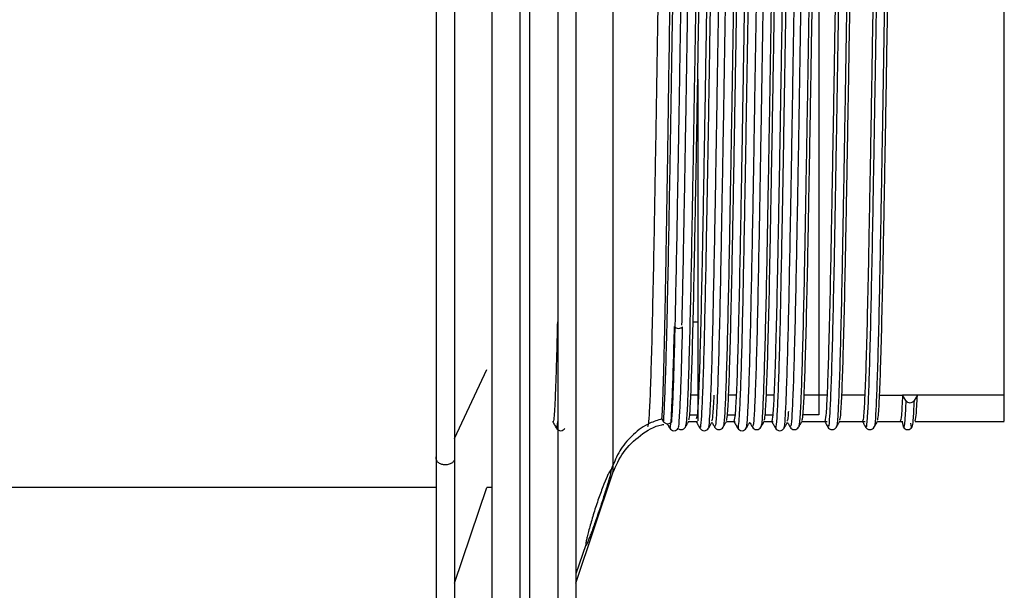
# Paper-space layout '_Inferior' of a CAD drawing. Header units: inches. Extents: x -0.4 to 3.7, y -6.4 to 5.4.
# Tile 4 of 6: x 1.6 to 3.7, y -1.6 to -0.4. Entities that reach past the tile are written whole.
import ezdxf

# ---------------------------------------------------------------- set-up
doc = ezdxf.new("R2010")
doc.units = ezdxf.units.IN
doc.header["$MEASUREMENT"] = 0

psp = doc.layouts.new('_Inferior')

# ---------------------------------------------------------------- linework, layer by layer
at = {"color": 7, "linetype": 'Continuous', "lineweight": 25}
for p, q in [((3.0473, -1.0764), (3.0568, -1.0764)), ((2.5496, -1.3198), (2.6168, -1.1759)), ((3.0568, -1.2296), (3.0425, -1.2296)), ((3.1372, -1.2296), (3.1213, -1.2296)), ((3.2159, -1.2296), (3.2, -1.2296)), ((3.3266, -1.2296), (3.2788, -1.2296)), ((3.4053, -1.2296), (3.3575, -1.2296)), ((3.4362, -1.2296), (3.4841, -1.2296)), ((3.491, -1.2406), (3.4841, -1.2295)), ((3.515, -1.2297), (3.4841, -1.2295)), ((3.6963, -1.2296), (3.4995, -1.2296)), ((3.515, -1.2297), (3.508, -1.2407)), ((3.0401, -1.2708), (3.056, -1.2708)), ((3.056, -1.2708), (3.0536, -1.279)), ((3.1189, -1.2708), (3.1347, -1.2708)), ((3.1347, -1.2708), (3.1324, -1.2841)), ((3.1976, -1.2708), (3.2135, -1.2708)), ((3.2135, -1.2708), (3.2111, -1.2841)), ((3.3097, -1.2708), (3.2763, -1.2708)), ((2.9815, -1.278), (2.9855, -1.2849)), ((3.0313, -1.293), (3.031, -1.2941)), ((3.0379, -1.2845), (3.0562, -1.2845)), ((3.1166, -1.2845), (3.1352, -1.2845)), ((3.1887, -1.2928), (3.1885, -1.293)), ((3.1953, -1.2845), (3.214, -1.2845)), ((3.2496, -1.2932), (3.2495, -1.2932)), ((3.2741, -1.2845), (3.3271, -1.2845)), ((3.3461, -1.2941), (3.346, -1.2939)), ((3.3528, -1.2845), (3.4059, -1.2845)), ((3.4316, -1.2845), (3.4846, -1.2845)), ((3.4829, -1.2845), (3.4841, -1.2865)), ((3.486, -1.2947), (3.4841, -1.2861)), ((3.5101, -1.2845), (3.6963, -1.2845)), ((3.0922, -1.2949), (3.0919, -1.2955)), ((2.8762, -1.3868), (2.8799, -1.3761)), ((2.8025, -1.6217), (2.8799, -1.3917)), ((2.512, -1.4222), (0.7685, -1.4222)), ((2.5496, -1.6217), (2.6168, -1.4222)), ((2.627, -1.4222), (2.6168, -1.4222)), ((2.8232, -1.5414), (2.8025, -1.6019))]:
    psp.add_line(p, q, dxfattribs=at)
for points, knots in [([(2.6861, -6.0992), (2.6861, -6.0543), (2.6861, -5.9617), (2.6861, -5.7869), (2.6861, -5.5756), (2.6861, -5.3395), (2.6861, -5.084), (2.6861, -4.8144), (2.6861, -4.5106), (2.6861, -4.1711), (2.6861, -3.8173), (2.6861, -3.4547), (2.6861, -3.0886), (2.6861, -2.6986), (2.6861, -2.2861), (2.6861, -1.8532), (2.6861, -1.4027), (2.6861, -0.9379), (2.6861, -0.4628), (2.6861, 0.0182), (2.6861, 0.5005), (2.6861, 0.9789), (2.6861, 1.4485), (2.6861, 1.9044), (2.6861, 2.3419), (2.6861, 2.7569), (2.6861, 3.1456), (2.6861, 3.5051), (2.6861, 3.8332), (2.6861, 4.1284), (2.6861, 4.3899), (2.6861, 4.6177), (2.6861, 4.8123), (2.6861, 4.9746), (2.6861, 5.1146), (2.6861, 5.2273), (2.6861, 5.3097), (2.6861, 5.3548), (2.6861, 5.3725), (2.6861, 5.3683), (2.6861, 5.3679)], [0, 0, 0, 0, 0.02304, 0.047562, 0.07365, 0.101381, 0.124799, 0.149341, 0.175031, 0.201877, 0.22988, 0.25409, 0.279076, 0.304812, 0.331261, 0.358379, 0.38611, 0.41439, 0.443143, 0.472287, 0.501731, 0.531378, 0.561129, 0.590879, 0.620526, 0.64997, 0.679114, 0.707867, 0.736147, 0.763878, 0.790996, 0.817445, 0.843181, 0.868167, 0.892377, 0.92038, 0.947226, 0.972916, 0.997458, 1, 1, 1, 1]), ([(2.7058, 5.3679), (2.7058, 5.3683), (2.7058, 5.3725), (2.7058, 5.3548), (2.7058, 5.3097), (2.7058, 5.2273), (2.7058, 5.1146), (2.7058, 4.9746), (2.7058, 4.8123), (2.7058, 4.6177), (2.7058, 4.3899), (2.7058, 4.1284), (2.7058, 3.8332), (2.7058, 3.5051), (2.7058, 3.1456), (2.7058, 2.7569), (2.7058, 2.3419), (2.7058, 1.9044), (2.7058, 1.4485), (2.7058, 0.9789), (2.7058, 0.5005), (2.7058, 0.0182), (2.7058, -0.4628), (2.7058, -0.9379), (2.7058, -1.4027), (2.7058, -1.8532), (2.7058, -2.2861), (2.7058, -2.6986), (2.7058, -3.0886), (2.7058, -3.4547), (2.7058, -3.8173), (2.7058, -4.1711), (2.7058, -4.5106), (2.7058, -4.8144), (2.7058, -5.084), (2.7058, -5.3395), (2.7058, -5.5756), (2.7058, -5.7869), (2.7058, -5.9617), (2.7058, -6.0543), (2.7058, -6.0992)], [0, 0, 0, 0, 0.002542, 0.027084, 0.052774, 0.07962, 0.107623, 0.131833, 0.156819, 0.182555, 0.209004, 0.236122, 0.263853, 0.292133, 0.320886, 0.35003, 0.379474, 0.409121, 0.438871, 0.468622, 0.498269, 0.527713, 0.556857, 0.58561, 0.61389, 0.641621, 0.668739, 0.695188, 0.720924, 0.74591, 0.77012, 0.798123, 0.824969, 0.850659, 0.875201, 0.898619, 0.92635, 0.952438, 0.97696, 1, 1, 1, 1]), ([(2.627, 5.3061), (2.627, 5.3078), (2.627, 5.3139), (2.627, 5.2965), (2.627, 5.2511), (2.627, 5.1697), (2.627, 5.0581), (2.627, 4.9195), (2.627, 4.7588), (2.627, 4.5662), (2.627, 4.3407), (2.627, 4.0818), (2.627, 3.7895), (2.627, 3.4647), (2.627, 3.1087), (2.627, 2.7239), (2.627, 2.3131), (2.627, 1.88), (2.627, 1.4287), (2.627, 0.9638), (2.627, 0.4901), (2.627, 0.0127), (2.627, -0.4636), (2.627, -0.9339), (2.627, -1.394), (2.627, -1.84), (2.627, -2.2686), (2.627, -2.677), (2.627, -3.0631), (2.627, -3.4255), (2.627, -3.7845), (2.627, -4.1348), (2.627, -4.4708), (2.627, -4.7716), (2.627, -5.0385), (2.627, -5.2914), (2.627, -5.5252), (2.627, -5.7344), (2.627, -5.9074), (2.627, -5.9991), (2.627, -6.0435)], [0, 0, 0, 0, 0.008855, 0.033243, 0.058769, 0.085446, 0.113271, 0.137329, 0.162157, 0.187729, 0.214011, 0.240957, 0.268513, 0.296614, 0.325185, 0.354144, 0.383402, 0.412862, 0.442423, 0.471985, 0.501445, 0.530702, 0.559662, 0.588233, 0.616334, 0.643889, 0.670836, 0.697118, 0.72269, 0.747518, 0.771575, 0.799401, 0.826077, 0.851604, 0.875991, 0.899261, 0.926817, 0.952739, 0.977106, 1, 1, 1, 1]), ([(2.7648, 5.3061), (2.7648, 5.3078), (2.7648, 5.3139), (2.7648, 5.2965), (2.7648, 5.2511), (2.7648, 5.1697), (2.7648, 5.0581), (2.7648, 4.9195), (2.7648, 4.7588), (2.7648, 4.5662), (2.7648, 4.3407), (2.7648, 4.0818), (2.7648, 3.7895), (2.7648, 3.4647), (2.7648, 3.1087), (2.7648, 2.7239), (2.7648, 2.3131), (2.7648, 1.88), (2.7648, 1.4287), (2.7648, 0.9638), (2.7648, 0.4901), (2.7648, 0.0127), (2.7648, -0.4636), (2.7648, -0.9339), (2.7648, -1.394), (2.7648, -1.84), (2.7648, -2.2686), (2.7648, -2.677), (2.7648, -3.0631), (2.7648, -3.4255), (2.7648, -3.7845), (2.7648, -4.1348), (2.7648, -4.4708), (2.7648, -4.7716), (2.7648, -5.0385), (2.7648, -5.2914), (2.7648, -5.5252), (2.7648, -5.7344), (2.7648, -5.9074), (2.7648, -5.9991), (2.7648, -6.0435)], [0, 0, 0, 0, 0.008855, 0.033243, 0.058769, 0.085446, 0.113271, 0.137329, 0.162157, 0.187729, 0.214011, 0.240957, 0.268513, 0.296614, 0.325185, 0.354144, 0.383402, 0.412862, 0.442423, 0.471985, 0.501445, 0.530702, 0.559662, 0.588233, 0.616334, 0.643889, 0.670836, 0.697118, 0.72269, 0.747518, 0.771575, 0.799401, 0.826077, 0.851604, 0.875991, 0.899261, 0.926817, 0.952739, 0.977106, 1, 1, 1, 1]), ([(2.8025, 0.6099), (2.8025, 0.6101), (2.8025, 0.6173), (2.8025, 0.5912), (2.8025, 0.5285), (2.8025, 0.4197), (2.8025, 0.2756), (2.8025, 0.0999), (2.8025, -0.1002), (2.8025, -0.3171), (2.8025, -0.5424), (2.8025, -0.7674), (2.8025, -0.9836), (2.8025, -1.1826), (2.8025, -1.3569), (2.8025, -1.4989), (2.8025, -1.607), (2.8025, -1.6439), (2.8025, -1.6624)], [0, 0, 0, 0, 0.001584, 0.068145, 0.134706, 0.201267, 0.267828, 0.334389, 0.40095, 0.467511, 0.534072, 0.600634, 0.667195, 0.733756, 0.800317, 0.866878, 0.933439, 1, 1, 1, 1]), ([(2.512, -1.3561), (2.512, -1.2007), (2.512, -1.0006), (2.512, -0.5621), (2.512, -0.3334), (2.512, 0.0851), (2.512, 0.2655), (2.512, 0.5228), (2.512, 0.594), (2.512, 0.5988)], [0, 0, 0, 0, 0.25, 0.25, 0.5, 0.5, 0.75, 0.75, 1, 1, 1, 1]), ([(2.5496, 0.6083), (2.5496, 0.609), (2.5496, 0.6161), (2.5496, 0.5878), (2.5496, 0.5211), (2.5496, 0.4093), (2.5496, 0.2624), (2.5496, 0.0844), (2.5496, -0.1173), (2.5496, -0.3352), (2.5496, -0.5607), (2.5496, -0.7855), (2.5496, -1.0001), (2.5496, -1.1992), (2.5496, -1.3092), (2.5496, -1.3643)], [0, 0, 0, 0, 0.008967, 0.091553, 0.174139, 0.256725, 0.339311, 0.421897, 0.504483, 0.58707, 0.669656, 0.752242, 0.834828, 0.917414, 1, 1, 1, 1]), ([(2.8799, 0.3161), (2.8799, 0.3161), (2.8799, 0.3161), (2.8799, 0.2915), (2.8799, 0.2358), (2.8799, 0.1403), (2.8799, 0.0041), (2.8799, -0.1705), (2.8799, -0.3722), (2.8799, -0.584), (2.8799, -0.7868), (2.8799, -0.9652), (2.8799, -1.1103), (2.8799, -1.2203), (2.8799, -1.2975), (2.8799, -1.349), (2.8799, -1.3675), (2.8799, -1.3761)], [0, 0, 0, 0, 0.020023, 0.078291, 0.143437, 0.215369, 0.293391, 0.376074, 0.461302, 0.54653, 0.629213, 0.707234, 0.779166, 0.844313, 0.902581, 0.954293, 1, 1, 1, 1]), ([(2.9917, 0.2216), (2.9915, 0.2224), (2.9906, 0.2276), (2.989, 0.2124), (2.9868, 0.1751), (2.9844, 0.1112), (2.982, 0.026), (2.9798, -0.0781), (2.9775, -0.1977), (2.9751, -0.3291), (2.9728, -0.4672), (2.9706, -0.6076), (2.9682, -0.7458), (2.9659, -0.8768), (2.9637, -0.9962), (2.9613, -1.1002), (2.959, -1.1854), (2.9567, -1.2478), (2.9545, -1.2874), (2.953, -1.2927), (2.9523, -1.2953)], [0, 0, 0, 0, 0.009604, 0.068172, 0.126203, 0.185082, 0.243948, 0.301966, 0.360558, 0.419551, 0.477944, 0.536102, 0.595051, 0.653812, 0.711786, 0.770519, 0.829479, 0.887677, 0.946026, 1, 1, 1, 1]), ([(3.0026, -1.2849), (3.0033, -1.2746), (3.0047, -1.2537), (3.0069, -1.1954), (3.0091, -1.1192), (3.0112, -1.0256), (3.0133, -0.9178), (3.0155, -0.7982), (3.0177, -0.6713), (3.0198, -0.5406), (3.0219, -0.4095), (3.0242, -0.282), (3.0263, -0.1624), (3.0284, -0.0537), (3.0306, 0.0411), (3.0328, 0.1186), (3.0348, 0.1771), (3.037, 0.2131), (3.0387, 0.2286), (3.0396, 0.2244), (3.0398, 0.2235)], [0, 0, 0, 0, 0.057509, 0.1157287, 0.1738, 0.2310549, 0.288902, 0.3471686, 0.4049913, 0.4622572, 0.5203447, 0.578556, 0.6360337, 0.6935745, 0.7518021, 0.8098564, 0.8671021, 0.924973, 0.9832389, 1, 1, 1, 1]), ([(3.0142, 0.2108), (3.0141, 0.2109), (3.0134, 0.2114), (3.0121, 0.1983), (3.0105, 0.1705), (3.009, 0.1303), (3.0077, 0.0856), (3.0063, 0.0327), (3.0048, -0.0356), (3.0032, -0.1131), (3.0019, -0.1909), (3.0008, -0.2597), (2.9997, -0.3276), (2.9984, -0.41), (2.997, -0.503), (2.9955, -0.6014), (2.9944, -0.6799), (2.9934, -0.7475), (2.9924, -0.8126), (2.9912, -0.8853), (2.9901, -0.9513), (2.9891, -1.0073), (2.9883, -1.0505), (2.9875, -1.0902), (2.9866, -1.1288), (2.9857, -1.1659), (2.9847, -1.2032), (2.9836, -1.2376), (2.9825, -1.2632), (2.9818, -1.2739), (2.9815, -1.278)], [0, 0, 0, 0, 0.009943, 0.057505, 0.109334, 0.153845, 0.192023, 0.228716, 0.27367, 0.326452, 0.362613, 0.39707, 0.429893, 0.460896, 0.51295, 0.557676, 0.595318, 0.621514, 0.65282, 0.68918, 0.730402, 0.757368, 0.78419, 0.808476, 0.834073, 0.86486, 0.894292, 0.932285, 0.973973, 1, 1, 1, 1]), ([(2.9855, -1.2849), (2.9863, -1.2762), (2.987, -1.2633), (2.9886, -1.2294), (2.9893, -1.2083), (2.9909, -1.1589), (2.9917, -1.1306), (2.9928, -1.0839), (2.9932, -1.0677), (2.9939, -1.034), (2.9943, -1.0163), (2.9954, -0.9611), (2.9962, -0.9214), (2.9977, -0.8378), (2.9985, -0.7941), (2.9997, -0.7271), (3.0001, -0.7046), (3.0008, -0.6593), (3.0012, -0.6367), (3.0023, -0.5684), (3.003, -0.5219), (3.0046, -0.4289), (3.0054, -0.3825), (3.0069, -0.2924), (3.0077, -0.2486), (3.0088, -0.1863), (3.0092, -0.1662), (3.0099, -0.1268), (3.0103, -0.1075), (3.0114, -0.0513), (3.0122, -0.0159), (3.0138, 0.0485), (3.0145, 0.0776), (3.0157, 0.1155), (3.0161, 0.1272), (3.0168, 0.1487), (3.0172, 0.1584), (3.0183, 0.1849), (3.019, 0.1989), (3.0206, 0.2186), (3.0214, 0.2243), (3.0222, 0.2256)], [0, 0, 0, 0, 0.0625, 0.0625, 0.125, 0.125, 0.1875, 0.1875, 0.21875, 0.21875, 0.25, 0.25, 0.3125, 0.3125, 0.375, 0.375, 0.40625, 0.40625, 0.4375, 0.4375, 0.5, 0.5, 0.5625, 0.5625, 0.625, 0.625, 0.65625, 0.65625, 0.6875, 0.6875, 0.75, 0.75, 0.8125, 0.8125, 0.84375, 0.84375, 0.875, 0.875, 0.9375, 0.9375, 1, 1, 1, 1]), ([(3.0527, 0.2232), (3.0519, 0.2192), (3.0504, 0.2113), (3.0481, 0.1674), (3.0458, 0.1014), (3.0434, 0.0133), (3.0412, -0.093), (3.0389, -0.2144), (3.0365, -0.3469), (3.0343, -0.4856), (3.032, -0.6259), (3.0296, -0.7637), (3.0273, -0.8929), (3.0253, -1.0021), (3.0239, -1.059), (3.0233, -1.0835)], [0, 0, 0, 0, 0.078332, 0.156243, 0.235244, 0.314047, 0.391765, 0.470454, 0.549502, 0.627572, 0.705725, 0.784789, 0.863421, 0.941154, 1, 1, 1, 1]), ([(3.0704, 0.2207), (3.0702, 0.2218), (3.0692, 0.2265), (3.0674, 0.2089), (3.0652, 0.1679), (3.0628, 0.1011), (3.0605, 0.0132), (3.0583, -0.0933), (3.0559, -0.2147), (3.0536, -0.3472), (3.0513, -0.4859), (3.049, -0.6262), (3.0467, -0.7638), (3.0443, -0.8935), (3.0421, -1.0111), (3.0398, -1.1127), (3.0374, -1.1951), (3.0352, -1.2542), (3.0331, -1.2886), (3.0318, -1.2918), (3.0313, -1.293)], [0, 0, 0, 0, 0.017706, 0.076484, 0.134946, 0.194225, 0.253356, 0.311673, 0.370719, 0.430034, 0.488615, 0.547259, 0.606585, 0.665588, 0.723916, 0.783081, 0.842339, 0.90076, 0.959592, 1, 1, 1, 1]), ([(3.0425, -1.2296), (3.0433, -1.2087), (3.045, -1.1667), (3.0475, -1.0723), (3.0499, -0.9592), (3.0523, -0.8296), (3.0549, -0.6886), (3.0573, -0.5418), (3.0597, -0.3949), (3.0622, -0.2533), (3.0647, -0.1227), (3.0671, -0.008), (3.0696, 0.0864), (3.0721, 0.1576), (3.0745, 0.1988), (3.0762, 0.216), (3.077, 0.2112), (3.0771, 0.2111)], [0, 0, 0, 0, 0.07094, 0.142707, 0.213916, 0.284615, 0.356326, 0.427757, 0.498334, 0.569934, 0.641532, 0.712108, 0.783542, 0.855252, 0.925947, 0.997161, 1, 1, 1, 1]), ([(3.0926, 0.2096), (3.0919, 0.2069), (3.0903, 0.201), (3.088, 0.1571), (3.0856, 0.0875), (3.0831, -0.0069), (3.0806, -0.1214), (3.0782, -0.2519), (3.0757, -0.3933), (3.0732, -0.5403), (3.0708, -0.687), (3.0683, -0.8281), (3.0658, -0.9579), (3.0634, -1.0715), (3.0609, -1.1642), (3.0584, -1.2348), (3.0568, -1.2588), (3.056, -1.2708)], [0, 0, 0, 0, 0.059029, 0.126226, 0.192941, 0.260612, 0.328018, 0.394618, 0.462184, 0.529748, 0.596347, 0.663757, 0.731426, 0.798138, 0.86534, 0.933062, 1, 1, 1, 1]), ([(3.0616, -1.2961), (3.0621, -1.2968), (3.0633, -1.2983), (3.0652, -1.2753), (3.0673, -1.2308), (3.0695, -1.1648), (3.0717, -1.0808), (3.0738, -0.9808), (3.076, -0.8674), (3.0782, -0.7443), (3.0803, -0.6153), (3.0824, -0.484), (3.0846, -0.3538), (3.0868, -0.2293), (3.0888, -0.1141), (3.091, -0.011), (3.0932, 0.0768), (3.0954, 0.1463), (3.0974, 0.1949), (3.0994, 0.2218), (3.1005, 0.2227), (3.101, 0.223)], [0, 0, 0, 0, 0.036984, 0.091115, 0.145894, 0.201, 0.255616, 0.309821, 0.364804, 0.419833, 0.474118, 0.528628, 0.583719, 0.638576, 0.692704, 0.747503, 0.802606, 0.857197, 0.911419, 0.966414, 1, 1, 1, 1]), ([(3.0792, -1.2959), (3.0795, -1.2961), (3.0805, -1.297), (3.0822, -1.275), (3.0844, -1.231), (3.0866, -1.165), (3.0887, -1.081), (3.0908, -0.981), (3.093, -0.8677), (3.0952, -0.7445), (3.0973, -0.6156), (3.0994, -0.4843), (3.1016, -0.3541), (3.1038, -0.2296), (3.1059, -0.1143), (3.1081, -0.0112), (3.1103, 0.0766), (3.1124, 0.1461), (3.1145, 0.1951), (3.1166, 0.2235), (3.118, 0.2241), (3.1186, 0.2244)], [0, 0, 0, 0, 0.023336, 0.077453, 0.132217, 0.187307, 0.241909, 0.296099, 0.351067, 0.406081, 0.460351, 0.514846, 0.569922, 0.624764, 0.678878, 0.733662, 0.78875, 0.843326, 0.897533, 0.952513, 1, 1, 1, 1]), ([(3.1316, 0.2214), (3.1314, 0.2218), (3.1305, 0.2246), (3.1288, 0.2045), (3.1266, 0.1606), (3.1242, 0.0906), (3.1219, 0.0002), (3.1196, -0.1084), (3.1173, -0.2316), (3.1149, -0.3652), (3.1127, -0.5043), (3.1104, -0.6445), (3.108, -0.7814), (3.1057, -0.9097), (3.1035, -1.0254), (3.1011, -1.1247), (3.0988, -1.2042), (3.0966, -1.2605), (3.0943, -1.2934), (3.0929, -1.2944), (3.0922, -1.2949)], [0, 0, 0, 0, 0.01148, 0.069769, 0.128026, 0.187, 0.245693, 0.303674, 0.362471, 0.421402, 0.479515, 0.537965, 0.596963, 0.655507, 0.713554, 0.772446, 0.831298, 0.889306, 0.947922, 1, 1, 1, 1]), ([(3.1492, 0.2202), (3.1488, 0.2214), (3.1477, 0.2254), (3.1459, 0.2049), (3.1436, 0.1603), (3.1412, 0.0905), (3.1389, -0.0001), (3.1367, -0.1087), (3.1343, -0.2318), (3.132, -0.3654), (3.1297, -0.5045), (3.1275, -0.6448), (3.1251, -0.7817), (3.1228, -0.91), (3.1205, -1.0256), (3.1182, -1.1249), (3.1158, -1.2044), (3.1136, -1.2603), (3.1116, -1.2916), (3.1103, -1.2928), (3.1098, -1.2933)], [0, 0, 0, 0, 0.025524, 0.083785, 0.142014, 0.200961, 0.259627, 0.31758, 0.376349, 0.435253, 0.493338, 0.551761, 0.610731, 0.669247, 0.727267, 0.786131, 0.844955, 0.902936, 0.961524, 1, 1, 1, 1]), ([(3.1213, -1.2296), (3.1221, -1.2087), (3.1237, -1.1667), (3.1262, -1.0723), (3.1287, -0.9592), (3.1311, -0.8296), (3.1336, -0.6886), (3.1361, -0.5418), (3.1385, -0.3949), (3.141, -0.2533), (3.1435, -0.1227), (3.1458, -0.008), (3.1483, 0.0864), (3.1509, 0.1576), (3.1532, 0.1988), (3.1549, 0.216), (3.1558, 0.2112), (3.1558, 0.2111)], [0, 0, 0, 0, 0.07094, 0.142707, 0.213916, 0.284615, 0.356326, 0.427757, 0.498334, 0.569934, 0.641532, 0.712108, 0.783542, 0.855252, 0.925947, 0.997161, 1, 1, 1, 1]), ([(3.1714, 0.2097), (3.1706, 0.207), (3.1691, 0.2011), (3.1667, 0.1571), (3.1643, 0.0875), (3.1618, -0.0069), (3.1593, -0.1214), (3.1569, -0.2519), (3.1544, -0.3933), (3.1519, -0.5403), (3.1495, -0.687), (3.1471, -0.8281), (3.1445, -0.9579), (3.1421, -1.0715), (3.1397, -1.1642), (3.1372, -1.2348), (3.1355, -1.2588), (3.1347, -1.2708)], [0, 0, 0, 0, 0.059439, 0.126607, 0.193293, 0.260934, 0.328311, 0.394882, 0.462419, 0.529953, 0.596523, 0.663903, 0.731543, 0.798226, 0.865398, 0.933091, 1, 1, 1, 1]), ([(3.1404, -1.2976), (3.1404, -1.298), (3.1412, -1.3027), (3.1427, -1.2904), (3.1448, -1.2595), (3.147, -1.2048), (3.1492, -1.131), (3.1513, -1.0397), (3.1534, -0.9337), (3.1556, -0.8156), (3.1578, -0.6895), (3.1599, -0.5591), (3.1621, -0.4279), (3.1643, -0.2995), (3.1664, -0.1786), (3.1685, -0.0682), (3.1707, 0.0288), (3.1729, 0.1088), (3.175, 0.1702), (3.1771, 0.209), (3.1787, 0.2267), (3.1796, 0.2244), (3.1797, 0.224)], [0, 0, 0, 0, 0.005577, 0.060101, 0.11435, 0.169354, 0.224335, 0.278544, 0.333121, 0.38821, 0.442995, 0.49711, 0.551953, 0.60703, 0.661526, 0.715797, 0.770812, 0.825781, 0.879972, 0.934575, 0.989666, 1, 1, 1, 1]), ([(3.158, -1.2971), (3.1586, -1.2954), (3.1599, -1.2915), (3.1619, -1.2588), (3.1641, -1.2051), (3.1663, -1.1311), (3.1683, -1.0399), (3.1705, -0.934), (3.1727, -0.8158), (3.1749, -0.6898), (3.1769, -0.5594), (3.1791, -0.4282), (3.1813, -0.2998), (3.1834, -0.1789), (3.1855, -0.0684), (3.1877, 0.0286), (3.1899, 0.1087), (3.192, 0.17), (3.1942, 0.2093), (3.196, 0.2275), (3.197, 0.224), (3.1973, 0.2229)], [0, 0, 0, 0, 0.04613, 0.100369, 0.155364, 0.210335, 0.264535, 0.319102, 0.374181, 0.428957, 0.483062, 0.537895, 0.592963, 0.647449, 0.701711, 0.756716, 0.811675, 0.865857, 0.92045, 0.975532, 1, 1, 1, 1]), ([(3.2101, 0.2207), (3.2099, 0.221), (3.2089, 0.2226), (3.2073, 0.2), (3.205, 0.1526), (3.2026, 0.0797), (3.2003, -0.0134), (3.1981, -0.1241), (3.1957, -0.2489), (3.1934, -0.3835), (3.1911, -0.523), (3.1888, -0.663), (3.1865, -0.7991), (3.1842, -0.926), (3.1819, -1.0397), (3.1796, -1.1366), (3.1772, -1.2132), (3.175, -1.2661), (3.1729, -1.2951), (3.1715, -1.2942), (3.1709, -1.2938)], [0, 0, 0, 0, 0.014643, 0.073056, 0.131731, 0.190995, 0.249843, 0.308134, 0.367275, 0.426417, 0.484708, 0.543556, 0.60282, 0.661495, 0.719907, 0.779122, 0.838161, 0.896401, 0.955393, 1, 1, 1, 1]), ([(3.2279, 0.2202), (3.2275, 0.2213), (3.2262, 0.2241), (3.2243, 0.2004), (3.222, 0.1524), (3.2197, 0.0796), (3.2174, -0.0136), (3.2151, -0.1243), (3.2128, -0.2492), (3.2104, -0.3838), (3.2082, -0.5233), (3.2059, -0.6633), (3.2035, -0.7994), (3.2012, -0.9262), (3.199, -1.0399), (3.1966, -1.1367), (3.1943, -1.2134), (3.1921, -1.2658), (3.1902, -1.2929), (3.189, -1.2928), (3.1887, -1.2928)], [0, 0, 0, 0, 0.033546, 0.091976, 0.150668, 0.209951, 0.268816, 0.327124, 0.386284, 0.445443, 0.503751, 0.562617, 0.6219, 0.680592, 0.739022, 0.798254, 0.857311, 0.915569, 0.974579, 1, 1, 1, 1]), ([(3.2, -1.2296), (3.2008, -1.2087), (3.2024, -1.1667), (3.205, -1.0723), (3.2074, -0.9592), (3.2098, -0.8296), (3.2123, -0.6886), (3.2148, -0.5418), (3.2172, -0.3949), (3.2197, -0.2533), (3.2222, -0.1227), (3.2246, -0.008), (3.2271, 0.0864), (3.2296, 0.1576), (3.232, 0.1988), (3.2336, 0.216), (3.2345, 0.2112), (3.2345, 0.2111)], [0, 0, 0, 0, 0.07094, 0.142707, 0.213916, 0.284615, 0.356326, 0.427757, 0.498334, 0.569934, 0.641532, 0.712108, 0.783542, 0.855252, 0.925947, 0.997161, 1, 1, 1, 1]), ([(3.2495, 0.2059), (3.2489, 0.2037), (3.2476, 0.1981), (3.2454, 0.1568), (3.2431, 0.0876), (3.2405, -0.0069), (3.238, -0.1214), (3.2357, -0.2519), (3.2332, -0.3933), (3.2307, -0.5403), (3.2283, -0.687), (3.2258, -0.8281), (3.2233, -0.9579), (3.2209, -1.0715), (3.2184, -1.1642), (3.2159, -1.2348), (3.2143, -1.2588), (3.2135, -1.2708)], [0, 0, 0, 0, 0.042914, 0.111262, 0.17912, 0.247949, 0.31651, 0.384251, 0.452974, 0.521695, 0.589435, 0.657998, 0.726826, 0.794681, 0.863034, 0.931916, 1, 1, 1, 1]), ([(3.2191, -1.2958), (3.2195, -1.2968), (3.2206, -1.2995), (3.2223, -1.2798), (3.2245, -1.2386), (3.2267, -1.1754), (3.2289, -1.0938), (3.2309, -0.9959), (3.2331, -0.8844), (3.2353, -0.7623), (3.2374, -0.634), (3.2396, -0.5028), (3.2418, -0.3722), (3.2439, -0.2466), (3.246, -0.1299), (3.2482, -0.0248), (3.2504, 0.0653), (3.2525, 0.1377), (3.2546, 0.189), (3.2564, 0.2174), (3.2575, 0.2201), (3.2578, 0.221)], [0, 0, 0, 0, 0.0290294, 0.0841731, 0.1398162, 0.1959102, 0.251624, 0.3067357, 0.3626261, 0.4186832, 0.4740791, 0.5294143, 0.5854557, 0.6413779, 0.6965092, 0.7521765, 0.8082712, 0.863962, 0.9190827, 0.9749893, 1, 1, 1, 1]), ([(3.2367, -1.2964), (3.2369, -1.2967), (3.2378, -1.2986), (3.2394, -1.2794), (3.2415, -1.2389), (3.2437, -1.1755), (3.2459, -1.094), (3.248, -0.9962), (3.2502, -0.8846), (3.2524, -0.7625), (3.2545, -0.6342), (3.2566, -0.5031), (3.2588, -0.3725), (3.261, -0.2469), (3.2631, -0.1301), (3.2652, -0.0251), (3.2674, 0.0651), (3.2696, 0.1375), (3.2717, 0.189), (3.2735, 0.2183), (3.2747, 0.221), (3.2751, 0.222)], [0, 0, 0, 0, 0.014976, 0.070519, 0.126565, 0.183065, 0.239182, 0.294693, 0.350988, 0.407451, 0.463248, 0.518984, 0.575431, 0.631758, 0.687288, 0.743359, 0.799859, 0.855953, 0.911473, 0.967785, 1, 1, 1, 1]), ([(3.2891, 0.2202), (3.2887, 0.2205), (3.2875, 0.2213), (3.2857, 0.1952), (3.2834, 0.1442), (3.281, 0.0685), (3.2788, -0.0272), (3.2765, -0.14), (3.2742, -0.2664), (3.2718, -0.4019), (3.2696, -0.5417), (3.2673, -0.6815), (3.2649, -0.8166), (3.2626, -0.9419), (3.2604, -1.0536), (3.258, -1.148), (3.2557, -1.2217), (3.2534, -1.2713), (3.2514, -1.2965), (3.2501, -1.2941), (3.2496, -1.2932)], [0, 0, 0, 0, 0.0273752, 0.0853921, 0.143905, 0.2028721, 0.2612924, 0.3193746, 0.378275, 0.4370414, 0.4949921, 0.5536548, 0.6125986, 0.6708251, 0.729083, 0.7880323, 0.8466738, 0.9046301, 0.9634131, 1, 1, 1, 1]), ([(3.3066, 0.2207), (3.3061, 0.2213), (3.3048, 0.2227), (3.3028, 0.1955), (3.3005, 0.144), (3.2981, 0.0683), (3.2958, -0.0274), (3.2936, -0.1402), (3.2912, -0.2667), (3.2889, -0.4022), (3.2866, -0.542), (3.2843, -0.6818), (3.2819, -0.8169), (3.2797, -0.9422), (3.2774, -1.0538), (3.275, -1.1481), (3.2727, -1.222), (3.2705, -1.271), (3.2686, -1.2952), (3.2675, -1.2937), (3.2672, -1.2932)], [0, 0, 0, 0, 0.041122, 0.099157, 0.157689, 0.216675, 0.275113, 0.333214, 0.392133, 0.450918, 0.508887, 0.567568, 0.626531, 0.684776, 0.743052, 0.80202, 0.86068, 0.918655, 0.977457, 1, 1, 1, 1]), ([(3.2788, -1.2296), (3.2796, -1.2087), (3.2812, -1.1667), (3.2837, -1.0723), (3.2862, -0.9592), (3.2886, -0.8296), (3.2911, -0.6886), (3.2936, -0.5418), (3.2959, -0.3949), (3.2984, -0.2533), (3.301, -0.1227), (3.3033, -0.008), (3.3058, 0.0864), (3.3083, 0.1576), (3.3107, 0.1988), (3.3124, 0.216), (3.3132, 0.2112), (3.3133, 0.2111)], [0, 0, 0, 0, 0.07094, 0.142707, 0.213916, 0.284615, 0.356326, 0.427757, 0.498334, 0.569934, 0.641532, 0.712108, 0.783542, 0.855252, 0.925947, 0.997161, 1, 1, 1, 1]), ([(3.3097, 0.2112), (3.3097, 0.2114), (3.3097, 0.2161), (3.3097, 0.1991), (3.3097, 0.1582), (3.3097, 0.0872), (3.3097, -0.0068), (3.3097, -0.1214), (3.3097, -0.2519), (3.3097, -0.3934), (3.3097, -0.5403), (3.3097, -0.6871), (3.3097, -0.8281), (3.3097, -0.9579), (3.3097, -1.0716), (3.3097, -1.1642), (3.3097, -1.2347), (3.3097, -1.2588), (3.3097, -1.2708)], [0, 0, 0, 0, 0.001741, 0.068291, 0.134842, 0.201393, 0.267943, 0.334494, 0.401044, 0.467595, 0.534146, 0.600696, 0.667247, 0.733798, 0.800348, 0.866899, 0.933449, 1, 1, 1, 1]), ([(3.3606, 0.2091), (3.3599, 0.2063), (3.3584, 0.2002), (3.3562, 0.1565), (3.3536, 0.0866), (3.3512, -0.008), (3.3488, -0.1227), (3.3463, -0.2534), (3.3438, -0.395), (3.3414, -0.5418), (3.3389, -0.6886), (3.3364, -0.8296), (3.334, -0.9592), (3.3315, -1.0723), (3.329, -1.1667), (3.3274, -1.2087), (3.3266, -1.2296)], [0, 0, 0, 0, 0.060639, 0.132362, 0.205112, 0.277578, 0.349177, 0.421815, 0.49445, 0.566048, 0.638518, 0.711266, 0.782986, 0.855232, 0.928037, 1, 1, 1, 1]), ([(3.3676, 0.2198), (3.3672, 0.2195), (3.366, 0.2187), (3.3642, 0.1897), (3.3618, 0.1354), (3.3595, 0.0568), (3.3572, -0.0413), (3.3549, -0.1561), (3.3526, -0.2841), (3.3502, -0.4204), (3.348, -0.5605), (3.3457, -0.7), (3.3433, -0.834), (3.3411, -0.9577), (3.3388, -1.0673), (3.3364, -1.1591), (3.3341, -1.2299), (3.3319, -1.276), (3.3299, -1.2978), (3.3288, -1.2942), (3.3284, -1.293)], [0, 0, 0, 0, 0.029227, 0.087547, 0.146543, 0.205861, 0.264497, 0.32307, 0.382377, 0.441414, 0.499723, 0.558846, 0.618118, 0.676572, 0.735341, 0.794674, 0.853564, 0.911933, 0.971155, 1, 1, 1, 1]), ([(3.3854, 0.2216), (3.3847, 0.2215), (3.3833, 0.2212), (3.3812, 0.19), (3.3789, 0.1352), (3.3765, 0.0567), (3.3742, -0.0415), (3.372, -0.1564), (3.3696, -0.2844), (3.3673, -0.4207), (3.3651, -0.5608), (3.3627, -0.7002), (3.3604, -0.8343), (3.3581, -0.9579), (3.3558, -1.0675), (3.3535, -1.1592), (3.3512, -1.2302), (3.3489, -1.2755), (3.3472, -1.2966), (3.3463, -1.2944), (3.3461, -1.2941)], [0, 0, 0, 0, 0.048951, 0.10716, 0.166042, 0.225247, 0.283771, 0.342232, 0.401426, 0.460351, 0.518548, 0.577558, 0.636716, 0.695059, 0.753716, 0.812935, 0.871712, 0.92997, 0.989078, 1, 1, 1, 1]), ([(3.3575, -1.2296), (3.3583, -1.2087), (3.3599, -1.1667), (3.3624, -1.0723), (3.3649, -0.9592), (3.3673, -0.8296), (3.3698, -0.6886), (3.3723, -0.5418), (3.3747, -0.3949), (3.3772, -0.2533), (3.3797, -0.1227), (3.3821, -0.008), (3.3846, 0.0864), (3.3871, 0.1576), (3.3895, 0.1988), (3.3911, 0.216), (3.392, 0.2112), (3.392, 0.2111)], [0, 0, 0, 0, 0.0709404, 0.1427069, 0.2139164, 0.2846151, 0.3563263, 0.427757, 0.4983341, 0.5699343, 0.6415321, 0.7121081, 0.7835423, 0.8552519, 0.9259474, 0.9971614, 1, 1, 1, 1]), ([(3.4396, 0.2107), (3.4388, 0.2076), (3.4372, 0.2014), (3.4349, 0.1566), (3.4324, 0.0866), (3.4299, -0.008), (3.4275, -0.1227), (3.425, -0.2534), (3.4225, -0.395), (3.4201, -0.5418), (3.4177, -0.6886), (3.4151, -0.8296), (3.4127, -0.9592), (3.4103, -1.0723), (3.4078, -1.1667), (3.4061, -1.2087), (3.4053, -1.2296)], [0, 0, 0, 0, 0.067431, 0.138635, 0.210859, 0.282801, 0.353883, 0.425995, 0.498105, 0.569186, 0.641131, 0.713354, 0.784555, 0.856278, 0.928558, 1, 1, 1, 1]), ([(3.4465, 0.2209), (3.446, 0.2199), (3.4446, 0.2175), (3.4426, 0.184), (3.4403, 0.1262), (3.4379, 0.0448), (3.4357, -0.0557), (3.4334, -0.1725), (3.431, -0.3019), (3.4287, -0.439), (3.4265, -0.5792), (3.4241, -0.7183), (3.4218, -0.8512), (3.4195, -0.9732), (3.4172, -1.0806), (3.4148, -1.1697), (3.4126, -1.2376), (3.4103, -1.2802), (3.4085, -1.299), (3.4074, -1.2945), (3.4071, -1.2933)], [0, 0, 0, 0, 0.042902, 0.100862, 0.159608, 0.218542, 0.276685, 0.335064, 0.394042, 0.452619, 0.510623, 0.569473, 0.628337, 0.686354, 0.744907, 0.803887, 0.862295, 0.920414, 0.979339, 1, 1, 1, 1]), ([(3.4642, 0.2233), (3.4634, 0.2221), (3.4619, 0.2199), (3.4597, 0.1842), (3.4573, 0.1259), (3.4549, 0.0447), (3.4527, -0.0559), (3.4504, -0.1727), (3.448, -0.3022), (3.4457, -0.4393), (3.4435, -0.5795), (3.4412, -0.7186), (3.4388, -0.8514), (3.4366, -0.9734), (3.4343, -1.0809), (3.4319, -1.1699), (3.4296, -1.2379), (3.4274, -1.2797), (3.4257, -1.2984), (3.4248, -1.2953), (3.4247, -1.295)], [0, 0, 0, 0, 0.0586281, 0.1164991, 0.1751555, 0.2339992, 0.2920539, 0.3503432, 0.4092313, 0.4677189, 0.525634, 0.5843945, 0.6431685, 0.7010968, 0.7595601, 0.8184505, 0.8767684, 0.9347991, 0.993634, 1, 1, 1, 1]), ([(3.4362, -1.2296), (3.437, -1.2087), (3.4387, -1.1667), (3.4412, -1.0723), (3.4436, -0.9592), (3.446, -0.8296), (3.4486, -0.6886), (3.451, -0.5418), (3.4534, -0.3949), (3.4559, -0.2533), (3.4584, -0.1227), (3.4608, -0.008), (3.4633, 0.0864), (3.4658, 0.1576), (3.4682, 0.1988), (3.4699, 0.216), (3.4707, 0.2112), (3.4708, 0.2111)], [0, 0, 0, 0, 0.0709404, 0.1427069, 0.2139164, 0.2846151, 0.3563263, 0.427757, 0.4983341, 0.5699343, 0.641532, 0.7121081, 0.7835423, 0.8552519, 0.9259474, 0.9971614, 1, 1, 1, 1]), ([(3.6963, -1.2296), (3.6963, -1.2086), (3.6963, -1.1666), (3.6963, -1.0723), (3.6963, -0.9593), (3.6963, -0.8295), (3.6963, -0.6886), (3.6963, -0.5419), (3.6963, -0.3949), (3.6963, -0.2534), (3.6963, -0.1227), (3.6963, -0.0079), (3.6963, 0.0864), (3.6963, 0.1576), (3.6963, 0.1988), (3.6963, 0.216), (3.6963, 0.2113), (3.6963, 0.2111)], [0, 0, 0, 0, 0.071241, 0.142483, 0.213724, 0.284966, 0.356207, 0.427448, 0.49869, 0.569931, 0.641172, 0.712414, 0.783655, 0.854897, 0.926138, 0.997379, 1, 1, 1, 1]), ([(3.0568, -0.5707), (3.0568, -0.6134), (3.0568, -0.7049), (3.0568, -0.8389), (3.0568, -0.9687), (3.0568, -1.0405), (3.0568, -1.0764)], [0, 0, 0, 0, 0.225327, 0.483551, 0.741776, 1, 1, 1, 1]), ([(2.764, -1.0767), (2.7636, -1.0972), (2.7626, -1.1397), (2.761, -1.1929), (2.7593, -1.2383), (2.7576, -1.2687), (2.7562, -1.284), (2.7554, -1.2848), (2.7551, -1.2851)], [0, 0, 0, 0, 0.161578, 0.334295, 0.516904, 0.715894, 0.886791, 1, 1, 1, 1]), ([(2.9984, -1.2959), (2.9988, -1.2967), (3, -1.2992), (3.0018, -1.2783), (3.0039, -1.2357), (3.0061, -1.1725), (3.0076, -1.1151), (3.0083, -1.0866)], [0, 0, 0, 0, 0.126692, 0.343096, 0.562585, 0.782636, 1, 1, 1, 1]), ([(3.0083, -1.0866), (3.0086, -1.087), (3.0092, -1.0877), (3.0104, -1.0886), (3.0128, -1.0898), (3.0168, -1.0906), (3.0211, -1.0898), (3.0239, -1.0884), (3.0248, -1.0873), (3.0253, -1.0868)], [0, 0, 0, 0, 0.084242, 0.167171, 0.251413, 0.500201, 0.748989, 0.874495, 1, 1, 1, 1]), ([(3.016, -1.2961), (3.0162, -1.2965), (3.0172, -1.2981), (3.0188, -1.278), (3.021, -1.2359), (3.0232, -1.1726), (3.0246, -1.1153), (3.0253, -1.0868)], [0, 0, 0, 0, 0.076655, 0.305458, 0.537523, 0.770182, 1, 1, 1, 1]), ([(3.0568, -1.0764), (3.0568, -1.1083), (3.0568, -1.1721), (3.0568, -1.2372), (3.0568, -1.278), (3.0568, -1.2814), (3.0568, -1.2831)], [0, 0, 0, 0, 0.256881, 0.513763, 0.770644, 1, 1, 1, 1]), ([(3.0382, -1.2813), (3.0388, -1.2794), (3.0403, -1.2752), (3.0417, -1.246), (3.0425, -1.2296)], [0, 0, 0, 0, 0.436006, 1, 1, 1, 1]), ([(3.0904, -1.2296), (3.0896, -1.2458), (3.088, -1.2777), (3.0863, -1.2818), (3.0855, -1.2839)], [0, 0, 0, 0, 0.507216, 1, 1, 1, 1]), ([(3.1167, -1.2825), (3.1174, -1.2806), (3.119, -1.2764), (3.1205, -1.2459), (3.1213, -1.2296)], [0, 0, 0, 0, 0.464335, 1, 1, 1, 1]), ([(3.1956, -1.2814), (3.1963, -1.2796), (3.1978, -1.2754), (3.1992, -1.246), (3.2, -1.2296)], [0, 0, 0, 0, 0.440262, 1, 1, 1, 1]), ([(3.2742, -1.2823), (3.2749, -1.2803), (3.2765, -1.2761), (3.278, -1.2459), (3.2788, -1.2296)], [0, 0, 0, 0, 0.459092, 1, 1, 1, 1]), ([(3.3266, -1.2296), (3.3258, -1.2458), (3.3242, -1.2777), (3.3226, -1.2818), (3.3218, -1.2839)], [0, 0, 0, 0, 0.5072157, 1, 1, 1, 1]), ([(3.3531, -1.2817), (3.3537, -1.2798), (3.3552, -1.2756), (3.3567, -1.246), (3.3575, -1.2296)], [0, 0, 0, 0, 0.446779, 1, 1, 1, 1]), ([(3.4053, -1.2296), (3.4045, -1.2458), (3.4029, -1.2777), (3.4013, -1.2818), (3.4005, -1.2839)], [0, 0, 0, 0, 0.507216, 1, 1, 1, 1]), ([(3.4318, -1.282), (3.4324, -1.2801), (3.434, -1.2759), (3.4354, -1.2459), (3.4362, -1.2296)], [0, 0, 0, 0, 0.452154, 1, 1, 1, 1]), ([(3.4841, -1.2296), (3.4833, -1.2458), (3.4817, -1.2777), (3.48, -1.2818), (3.4792, -1.2839)], [0, 0, 0, 0, 0.507216, 1, 1, 1, 1]), ([(3.5101, -1.2839), (3.5109, -1.2818), (3.5126, -1.2777), (3.5142, -1.2458), (3.515, -1.2297)], [0, 0, 0, 0, 0.492405, 1, 1, 1, 1]), ([(3.6963, -1.2839), (3.6963, -1.2819), (3.6963, -1.2777), (3.6963, -1.2458), (3.6963, -1.2296)], [0, 0, 0, 0, 0.4906316, 1, 1, 1, 1]), ([(3.491, -1.2406), (3.4903, -1.2554), (3.4887, -1.285), (3.487, -1.3), (3.4861, -1.2953), (3.486, -1.2947)], [0, 0, 0, 0, 0.46155, 0.928684, 1, 1, 1, 1]), ([(3.491, -1.2406), (3.4913, -1.2411), (3.4919, -1.242), (3.4932, -1.2431), (3.4955, -1.2446), (3.4995, -1.2457), (3.5038, -1.2446), (3.5066, -1.2427), (3.5076, -1.2414), (3.508, -1.2407)], [0, 0, 0, 0, 0.084242, 0.167171, 0.251413, 0.500201, 0.748989, 0.874495, 1, 1, 1, 1]), ([(3.508, -1.2407), (3.5073, -1.2563), (3.5058, -1.2871), (3.5042, -1.2931), (3.5035, -1.296)], [0, 0, 0, 0, 0.502638, 1, 1, 1, 1]), ([(3.2459, -1.2635), (3.2457, -1.2661), (3.2448, -1.2829), (3.2438, -1.2834), (3.243, -1.2839)], [0, 0, 0, 0, 0.157805, 1, 1, 1, 1]), ([(2.754, -1.2845), (2.7553, -1.2867), (2.758, -1.2914), (2.7607, -1.2961), (2.7621, -1.2985)], [0, 0, 0, 0, 0.488309, 1, 1, 1, 1]), ([(2.7622, -1.2962), (2.7624, -1.2972), (2.7633, -1.3014), (2.7642, -1.2918), (2.7648, -1.2845)], [0, 0, 0, 0, 0.239659, 1, 1, 1, 1]), ([(2.9821, -1.2791), (2.9735, -1.2817), (2.9517, -1.2885), (2.922, -1.3102), (2.8952, -1.3402), (2.8849, -1.3643), (2.8799, -1.3761)], [0, 0, 0, 0, 0.183327, 0.462621, 0.737704, 1, 1, 1, 1]), ([(2.8799, -1.3912), (2.8863, -1.3765), (2.8995, -1.3463), (2.9361, -1.3124), (2.967, -1.2933), (2.985, -1.2908), (2.9864, -1.2905)], [0, 0, 0, 0, 0.313037, 0.641905, 0.970772, 1, 1, 1, 1]), ([(3.0026, -1.2849), (3.0023, -1.2853), (3.0017, -1.2862), (3.0006, -1.2873), (2.9983, -1.289), (2.994, -1.2903), (2.9896, -1.2889), (2.9869, -1.2868), (2.986, -1.2855), (2.9855, -1.2849)], [0, 0, 0, 0, 0.077401, 0.154454, 0.233189, 0.50011, 0.767031, 0.882776, 1, 1, 1, 1]), ([(2.9926, -1.2884), (2.9931, -1.2894), (2.995, -1.2927), (2.997, -1.2961), (2.9983, -1.2985)], [0, 0, 0, 0, 0.2847905, 1, 1, 1, 1]), ([(3.0313, -1.2959), (3.0325, -1.2938), (3.0348, -1.2898), (3.0371, -1.2858), (3.0382, -1.2839)], [0, 0, 0, 0, 0.523381, 1, 1, 1, 1]), ([(3.0532, -1.2841), (3.0546, -1.2865), (3.0574, -1.2913), (3.0601, -1.2961), (3.0615, -1.2985)], [0, 0, 0, 0, 0.499997, 1, 1, 1, 1]), ([(3.0793, -1.2985), (3.0807, -1.2961), (3.0832, -1.2918), (3.0856, -1.2875), (3.0867, -1.2856)], [0, 0, 0, 0, 0.556768, 1, 1, 1, 1]), ([(3.0864, -1.2862), (3.087, -1.2873), (3.0889, -1.2905), (3.0907, -1.2937), (3.0919, -1.2958)], [0, 0, 0, 0, 0.347292, 1, 1, 1, 1]), ([(3.1098, -1.2963), (3.111, -1.2942), (3.1133, -1.2902), (3.1156, -1.2862), (3.1167, -1.2843)], [0, 0, 0, 0, 0.523381, 1, 1, 1, 1]), ([(3.132, -1.2841), (3.1334, -1.2865), (3.1361, -1.2913), (3.1389, -1.2961), (3.1403, -1.2985)], [0, 0, 0, 0, 0.499997, 1, 1, 1, 1]), ([(3.1581, -1.2985), (3.1594, -1.2961), (3.1619, -1.2918), (3.1644, -1.2875), (3.1655, -1.2856)], [0, 0, 0, 0, 0.556758, 1, 1, 1, 1]), ([(3.1651, -1.2862), (3.1659, -1.2875), (3.1678, -1.2909), (3.1698, -1.2942), (3.171, -1.2963)], [0, 0, 0, 0, 0.37877, 1, 1, 1, 1]), ([(3.1887, -1.296), (3.1899, -1.2939), (3.1922, -1.2899), (3.1945, -1.2859), (3.1956, -1.284)], [0, 0, 0, 0, 0.52338, 1, 1, 1, 1]), ([(3.2108, -1.2842), (3.2121, -1.2866), (3.2149, -1.2913), (3.2177, -1.2961), (3.219, -1.2985)], [0, 0, 0, 0, 0.499997, 1, 1, 1, 1]), ([(3.2368, -1.2984), (3.2382, -1.296), (3.2407, -1.2917), (3.2431, -1.2875), (3.2442, -1.2856)], [0, 0, 0, 0, 0.556752, 1, 1, 1, 1]), ([(3.2439, -1.2862), (3.2445, -1.2874), (3.2464, -1.2906), (3.2482, -1.2938), (3.2495, -1.2959)], [0, 0, 0, 0, 0.350951, 1, 1, 1, 1]), ([(3.2673, -1.2962), (3.2685, -1.2941), (3.2708, -1.2901), (3.2731, -1.2861), (3.2742, -1.2842)], [0, 0, 0, 0, 0.523381, 1, 1, 1, 1]), ([(3.3212, -1.2837), (3.3224, -1.2858), (3.3248, -1.29), (3.3272, -1.2942), (3.3284, -1.2963)], [0, 0, 0, 0, 0.4999979, 1, 1, 1, 1]), ([(3.3461, -1.2961), (3.3473, -1.294), (3.3498, -1.2898), (3.3522, -1.2856), (3.3534, -1.2835)], [0, 0, 0, 0, 0.500002, 1, 1, 1, 1]), ([(3.3998, -1.2835), (3.401, -1.2856), (3.4034, -1.2898), (3.4058, -1.294), (3.407, -1.2961)], [0, 0, 0, 0, 0.4999975, 1, 1, 1, 1]), ([(3.4248, -1.2961), (3.426, -1.294), (3.4285, -1.2899), (3.4309, -1.2857), (3.4321, -1.2836)], [0, 0, 0, 0, 0.500003, 1, 1, 1, 1]), ([(3.5035, -1.296), (3.5035, -1.2961), (3.5028, -1.3005), (3.5021, -1.294), (3.5015, -1.2876)], [0, 0, 0, 0, 0.026509, 1, 1, 1, 1]), ([(2.7621, -1.2985), (2.7631, -1.2998), (2.7652, -1.3025), (2.771, -1.3043), (2.7766, -1.3026), (2.7785, -1.3002), (2.7794, -1.299)], [0, 0, 0, 0, 0.256733, 0.520444, 0.783878, 1, 1, 1, 1]), ([(2.9983, -1.2985), (2.9993, -1.2998), (3.0014, -1.3025), (3.0072, -1.3043), (3.0131, -1.3025), (3.0151, -1.2998), (3.0161, -1.2985)], [0, 0, 0, 0, 0.246808, 0.500524, 0.753981, 1, 1, 1, 1]), ([(3.0158, -1.2988), (3.0161, -1.2991), (3.0176, -1.3008), (3.0223, -1.3019), (3.028, -1.3002), (3.0301, -1.2975), (3.0311, -1.2962)], [0, 0, 0, 0, 0.083251, 0.391678, 0.700232, 1, 1, 1, 1]), ([(3.0615, -1.2985), (3.0625, -1.2998), (3.0646, -1.3025), (3.0704, -1.3043), (3.0763, -1.3025), (3.0783, -1.2998), (3.0793, -1.2985)], [0, 0, 0, 0, 0.246715, 0.500362, 0.753831, 1, 1, 1, 1]), ([(3.0921, -1.2961), (3.0931, -1.2975), (3.0951, -1.3002), (3.101, -1.302), (3.1068, -1.3002), (3.1088, -1.2975), (3.1098, -1.2962)], [0, 0, 0, 0, 0.246254, 0.499784, 0.75342, 1, 1, 1, 1]), ([(3.1403, -1.2985), (3.1413, -1.2998), (3.1433, -1.3025), (3.1492, -1.3043), (3.155, -1.3025), (3.1571, -1.2998), (3.1581, -1.2985)], [0, 0, 0, 0, 0.246905, 0.500382, 0.753671, 1, 1, 1, 1]), ([(3.1708, -1.2961), (3.1718, -1.2974), (3.1739, -1.3002), (3.1797, -1.302), (3.1855, -1.3002), (3.1876, -1.2975), (3.1886, -1.2962)], [0, 0, 0, 0, 0.246338, 0.499778, 0.753328, 1, 1, 1, 1]), ([(3.219, -1.2985), (3.22, -1.2998), (3.2221, -1.3025), (3.2279, -1.3043), (3.2338, -1.3025), (3.2358, -1.2998), (3.2368, -1.2984)], [0, 0, 0, 0, 0.246828, 0.50038, 0.753744, 1, 1, 1, 1]), ([(3.2495, -1.2961), (3.2505, -1.2974), (3.2526, -1.3002), (3.2584, -1.302), (3.2643, -1.3002), (3.2663, -1.2975), (3.2673, -1.2962)], [0, 0, 0, 0, 0.246414, 0.499774, 0.753246, 1, 1, 1, 1]), ([(3.3283, -1.2961), (3.3293, -1.2974), (3.3313, -1.3002), (3.3372, -1.302), (3.343, -1.3002), (3.3451, -1.2975), (3.3461, -1.2962)], [0, 0, 0, 0, 0.246467, 0.499771, 0.753189, 1, 1, 1, 1]), ([(3.407, -1.2961), (3.408, -1.2974), (3.4101, -1.3002), (3.4159, -1.302), (3.4218, -1.3002), (3.4238, -1.2975), (3.4248, -1.2961)], [0, 0, 0, 0, 0.246497, 0.499771, 0.753158, 1, 1, 1, 1]), ([(3.4859, -1.2963), (3.4869, -1.2976), (3.489, -1.3003), (3.4947, -1.3019), (3.5005, -1.3002), (3.5025, -1.2975), (3.5035, -1.2962)], [0, 0, 0, 0, 0.244458, 0.499871, 0.755347, 1, 1, 1, 1]), ([(2.5496, -1.3643), (2.549, -1.3659), (2.5479, -1.3677), (2.5446, -1.3708), (2.5425, -1.3721), (2.5376, -1.374), (2.5349, -1.3746), (2.5297, -1.3749), (2.5271, -1.3747), (2.5227, -1.3737), (2.5204, -1.3729), (2.5163, -1.3705), (2.5145, -1.369), (2.5119, -1.3654), (2.5112, -1.3635), (2.5108, -1.3596), (2.5112, -1.3577), (2.512, -1.3561)], [0, 0, 0, 0, 0.125, 0.125, 0.25, 0.25, 0.375, 0.375, 0.5, 0.5, 0.625, 0.625, 0.75, 0.75, 0.875, 0.875, 1, 1, 1, 1]), ([(2.512, -1.6565), (2.512, -1.6559), (2.512, -1.6503), (2.512, -1.5981), (2.512, -1.5019), (2.512, -1.4047), (2.512, -1.3561)], [0, 0, 0, 0, 0.037657, 0.358438, 0.679219, 1, 1, 1, 1]), ([(2.5496, -1.3643), (2.5496, -1.4132), (2.5496, -1.511), (2.5496, -1.6108), (2.5496, -1.6733), (2.5496, -1.6786), (2.5496, -1.6811)], [0, 0, 0, 0, 0.256975, 0.513951, 0.770926, 1, 1, 1, 1]), ([(2.8799, -1.3761), (2.8799, -1.3827), (2.8799, -1.3922), (2.8799, -1.39), (2.8799, -1.3894)], [0, 0, 0, 0, 0.696588, 1, 1, 1, 1]), ([(2.8757, -1.3854), (2.8757, -1.3854), (2.8755, -1.3849), (2.8741, -1.3868), (2.8714, -1.3913), (2.8666, -1.4013), (2.859, -1.42), (2.8487, -1.4484), (2.8387, -1.4791), (2.8317, -1.5035), (2.8274, -1.5197), (2.825, -1.5298), (2.8235, -1.5375), (2.8233, -1.5401), (2.8232, -1.5414)], [0, 0, 0, 0, 0.002597, 0.069844, 0.134064, 0.202804, 0.335239, 0.46782, 0.600516, 0.733118, 0.80136, 0.866581, 0.933778, 1, 1, 1, 1]), ([(2.8232, -1.5414), (2.8232, -1.5417), (2.8233, -1.5423), (2.8234, -1.5427), (2.8237, -1.5429), (2.8241, -1.5427), (2.8246, -1.5421), (2.8256, -1.5405), (2.8274, -1.5368), (2.8305, -1.5293), (2.8344, -1.5192), (2.8402, -1.5033), (2.847, -1.4839), (2.8538, -1.4639), (2.8589, -1.4485), (2.8636, -1.4339), (2.8679, -1.4202), (2.8714, -1.4083), (2.8738, -1.3994), (2.8753, -1.3933), (2.8761, -1.3892), (2.8762, -1.3876), (2.8762, -1.3868)], [0, 0, 0, 0, 0.020633, 0.041351, 0.062161, 0.083073, 0.104095, 0.125235, 0.186271, 0.250117, 0.309807, 0.374985, 0.499385, 0.562042, 0.624399, 0.691194, 0.749544, 0.814331, 0.874833, 0.917205, 0.958896, 1, 1, 1, 1])]:
    psp.add_open_spline(points, degree=3, knots=knots, dxfattribs=at)
psp.add_open_spline([(3.4841, -1.2295), (3.4841, -1.2295), (3.4841, -1.2295), (3.4841, -1.2296)], degree=3, dxfattribs=at)

doc.saveas('drawing.dxf')
